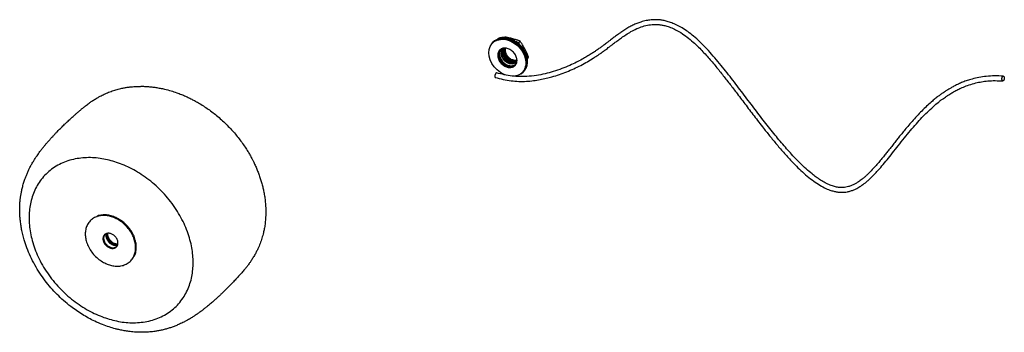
# Paper-space layout '_Trimétrica' of a CAD drawing. Header units: millimetres. Extents: x -440 to 597, y -317 to 13.
import ezdxf

# ---------------------------------------------------------------- set-up
doc = ezdxf.new("R2010")
doc.units = ezdxf.units.MM

psp = doc.layouts.new('_Trimétrica')

# ---------------------------------------------------------------- linework, layer by layer
at = {"color": 7, "linetype": 'Continuous', "lineweight": 25}
for p, q in [((59.2, -10.1), (58.5, -10.8)), ((70.3, -6.2), (70.9, -5.7)), ((84.7, -12.2), (87, -10)), ((58.3, -11), (58, -11.2)), ((83.4, -30.4), (83.3, -31.5)), ((94.5, -28.2), (95.9, -26.9)), ((94.6, -28.7), (95.9, -26.9)), ((89.5, -43.4), (89.7, -43.2)), ((89.9, -43), (90.6, -42.3)), ((-364.9, -198.4), (-365.6, -199)), ((-349.4, -213.1), (-349.5, -214.2)), ((-323.7, -242), (-323, -241.3))]:
    psp.add_line(p, q, dxfattribs=at)
at = {"color": 7, "linetype": 'Continuous', "lineweight": 25, "flags": 128}
for points in [[(71.1, -45.5), (70, -45.1), (66.4, -43.1), (62.9, -40.4), (59.8, -37.2), (57.2, -33.4), (55.4, -29.6), (54.4, -25.8), (54.1, -22.3), (54.4, -18.9), (55.4, -15.7), (57.2, -12.8), (59.8, -10.5), (62.9, -8.9), (66.4, -8.1), (70, -8), (73.5, -8.7), (77.1, -10), (80.7, -12), (84.2, -14.7), (87.3, -18), (89.8, -21.7), (91.6, -25.5), (92.7, -29.3), (93, -32.8), (93, -32.8)], [(70.9, -17.8), (70.3, -20.5), (70.9, -23.6), (71.6, -25.2), (72.7, -26.8), (74, -28.2), (75.5, -29.3), (78.5, -30.7), (81.5, -30.9), (82.9, -30.6)], [(81.2, -32.3), (79.7, -32.7), (76.7, -32.4), (73.7, -31), (72.2, -29.9), (70.9, -28.5), (69.8, -27), (69.1, -25.3), (68.5, -22.3)], [(81.7, -31.8), (80.3, -32.1), (77.3, -31.8), (74.3, -30.5), (72.8, -29.3), (71.5, -27.9), (70.4, -26.4), (69.7, -24.8), (69.1, -21.7)], [(82.3, -31.2), (80.9, -31.5), (77.9, -31.2), (74.9, -29.9), (73.4, -28.7), (72.1, -27.4), (71, -25.8), (70.3, -24.2), (69.7, -21.1)]]:
    psp.add_lwpolyline(points, dxfattribs=at)
at = {"color": 7, "linetype": 'Continuous', "lineweight": 25}
for points, knots in [([(596.1, -47), (593, -46.8), (586.9, -46.4), (578.3, -47), (570.5, -48.1), (563.8, -49.7), (558.1, -51.4), (553.3, -53.2), (548.9, -55.1), (545, -57), (541.6, -58.9), (538.8, -60.5), (536.6, -61.9), (534.9, -63), (533.2, -64.1), (531.1, -65.6), (528.3, -67.6), (524.9, -70.2), (520.9, -73.5), (516.4, -77.5), (511.3, -82.4), (506.2, -87.7), (501.2, -93.1), (496.6, -98.4), (492.6, -103.2), (489.2, -107.4), (486.1, -111.2), (483.1, -115), (480.1, -118.9), (477, -122.7), (474.1, -126.5), (471.2, -130.1), (468.1, -133.9), (464.7, -138), (461, -142.3), (457.1, -146.5), (453.5, -150.1), (450.6, -152.8), (448.3, -154.7), (446.4, -156.3), (444.4, -157.7), (442.1, -159.3), (439.3, -160.9), (436.2, -162.3), (433.1, -163.4), (430.3, -164), (428, -164.3), (426.1, -164.4), (424.3, -164.3), (421.7, -164.1), (418.1, -163.3), (413.5, -161.8), (408.5, -159.5), (403.6, -156.6), (399, -153.4), (393.8, -149.4), (388.3, -144.6), (382.4, -139.1), (377, -133.6), (371.7, -127.8), (364.5, -119.7), (355.4, -108.8), (344.4, -94.9), (333.1, -80.1), (321.5, -64.8), (311.7, -51.9), (303.5, -41.4), (297.1, -33.5), (290.5, -25.7), (283.6, -17.9), (276.7, -10.9), (270, -4.9), (263.9, 0), (257.9, 3.9), (252.2, 7), (246.9, 9.3), (242.1, 10.9), (237.8, 11.9), (233.7, 12.5), (229.4, 12.7), (224.7, 12.5), (219.5, 11.7), (214.6, 10.4), (210, 8.7), (205.8, 6.8), (201.5, 4.6), (197.3, 2), (193.7, -0.4), (190.8, -2.4), (188.6, -4), (186.8, -5.3), (185, -6.7), (182.9, -8.3), (180.5, -10.1), (178.2, -11.9), (176.2, -13.4), (174.6, -14.6), (173.1, -15.7), (171.6, -16.8), (169.9, -18), (167.7, -19.5), (165, -21.4), (161.5, -23.6), (157.2, -26.3), (152.1, -29.2), (146.1, -32.4), (139, -35.7), (130.9, -39.1), (122.2, -42), (113.2, -44.5), (103.9, -46.3), (94.9, -47.3), (86.3, -47.5), (78.3, -46.9), (70.1, -45.5), (64.9, -44.1), (62.2, -43.4)], [0, 0, 0, 0, 0.014188, 0.027628, 0.040313, 0.052239, 0.061233, 0.06974, 0.077759, 0.085289, 0.0919, 0.097576, 0.101931, 0.105, 0.108169, 0.112158, 0.118621, 0.126147, 0.134129, 0.145511, 0.15768, 0.170638, 0.183873, 0.196099, 0.206933, 0.216379, 0.224478, 0.232547, 0.241236, 0.250542, 0.258014, 0.266045, 0.274699, 0.283972, 0.293859, 0.304349, 0.314417, 0.320433, 0.325602, 0.329928, 0.333835, 0.338705, 0.344631, 0.350875, 0.356566, 0.361634, 0.365498, 0.367923, 0.370703, 0.37399, 0.379883, 0.386961, 0.39487, 0.402634, 0.410187, 0.417513, 0.42873, 0.439299, 0.449342, 0.459613, 0.470228, 0.492478, 0.516083, 0.540969, 0.566542, 0.592678, 0.605964, 0.619397, 0.632991, 0.646755, 0.660714, 0.671964, 0.682399, 0.692017, 0.70081, 0.708762, 0.715859, 0.722088, 0.727911, 0.734235, 0.741223, 0.74937, 0.758682, 0.765549, 0.772896, 0.780718, 0.789, 0.796644, 0.801697, 0.805919, 0.809313, 0.812489, 0.816836, 0.821962, 0.826612, 0.830342, 0.833398, 0.836257, 0.838936, 0.841947, 0.845698, 0.850621, 0.856715, 0.863977, 0.872405, 0.881993, 0.892739, 0.904639, 0.917691, 0.929447, 0.941997, 0.955283, 0.965734, 0.976637, 0.988048, 1, 1, 1, 1]), ([(60.9, -48.2), (63.6, -49), (69, -50.3), (77.3, -51.8), (85.5, -52.5), (93.4, -52.4), (100.9, -51.7), (107.9, -50.6), (114.4, -49.2), (121.2, -47.5), (128.5, -45.2), (136.2, -42.4), (143.6, -39.1), (150.9, -35.6), (157.9, -31.7), (163.4, -28.4), (167.6, -25.7), (170.3, -23.8), (172.7, -22.2), (174.6, -20.8), (176.3, -19.6), (178, -18.3), (180.1, -16.7), (182.2, -15.1), (184.4, -13.4), (186.4, -11.9), (188.1, -10.6), (190.6, -8.7), (194, -6.2), (198.6, -3), (203.9, 0.2), (209.8, 3.3), (216.1, 5.7), (221.5, 7), (225.8, 7.5), (228.6, 7.7), (230.8, 7.6), (232.6, 7.5), (234.5, 7.3), (237.1, 6.9), (240.8, 6.1), (245.6, 4.5), (250.9, 2.1), (256.8, -1.3), (262.9, -5.6), (269.2, -10.8), (276.3, -17.5), (284, -25.8), (292.3, -35.5), (300, -45.1), (307.4, -54.5), (315.3, -64.8), (323.9, -76.2), (333.5, -88.9), (342.5, -100.6), (350.8, -111), (358.4, -120.2), (366.5, -129.6), (374.1, -137.8), (381.3, -145), (387.8, -150.9), (394.4, -156.3), (401.1, -160.9), (407.4, -164.5), (412.8, -166.9), (417.3, -168.2), (421, -169), (424.7, -169.4), (428.4, -169.3), (432, -168.8), (435.4, -167.9), (438.7, -166.7), (441.5, -165.4), (443.9, -164), (446, -162.7), (448.3, -161.1), (450.9, -159.1), (453.7, -156.7), (456.7, -153.9), (459.9, -150.8), (463.7, -146.7), (468.4, -141.4), (473.8, -134.9), (479.5, -127.7), (485.5, -120), (491.8, -112.1), (498.1, -104.3), (504.3, -97.2), (510.2, -90.7), (516.1, -84.7), (521.9, -79.2), (526.9, -75), (530.6, -72.1), (533, -70.4), (534.9, -69), (536.2, -68.1), (537.2, -67.4), (538.3, -66.8), (539.8, -65.8), (542.1, -64.3), (545.3, -62.5), (549.3, -60.5), (554.2, -58.2), (560.2, -56), (566.6, -54.1), (573.2, -52.7), (580, -51.8), (587.6, -51.5), (592.9, -51.8), (595.7, -51.9)], [0, 0, 0, 0, 0.012136, 0.023794, 0.034941, 0.045529, 0.055526, 0.064923, 0.073739, 0.082024, 0.092956, 0.103952, 0.115015, 0.126141, 0.13733, 0.148469, 0.154053, 0.158966, 0.163207, 0.166779, 0.169679, 0.17291, 0.176653, 0.181334, 0.185729, 0.18952, 0.192838, 0.1962, 0.20424, 0.213304, 0.223551, 0.234823, 0.245962, 0.256709, 0.261933, 0.266436, 0.26982, 0.272221, 0.27489, 0.278137, 0.284096, 0.291372, 0.299701, 0.308038, 0.319006, 0.329793, 0.340392, 0.357754, 0.374604, 0.39096, 0.406811, 0.422183, 0.442632, 0.46379, 0.485655, 0.501019, 0.516847, 0.533151, 0.549943, 0.561421, 0.573138, 0.584848, 0.595629, 0.605408, 0.614176, 0.620074, 0.625376, 0.630679, 0.636765, 0.642143, 0.647805, 0.653729, 0.659207, 0.663358, 0.667488, 0.672123, 0.67768, 0.684152, 0.691344, 0.698993, 0.707098, 0.720727, 0.735481, 0.751364, 0.768374, 0.786494, 0.804012, 0.820405, 0.835676, 0.849828, 0.864555, 0.877848, 0.883933, 0.889138, 0.89327, 0.89633, 0.897775, 0.899487, 0.902707, 0.907454, 0.913725, 0.921516, 0.930822, 0.941639, 0.953965, 0.964197, 0.975278, 0.98721, 1, 1, 1, 1]), ([(57.1, -12.5), (57.3, -12.2), (58, -11), (60.1, -9.3), (63.2, -7.6), (66.8, -6.8), (70.5, -6.8), (74.2, -7.5), (77.9, -8.8), (81.7, -10.9), (85.2, -13.6), (88.4, -17), (91, -20.8), (92.8, -24.7), (93.9, -28.6), (94.1, -31.1), (94.1, -32.3)], [0, 0, 0, 0, 0.017886, 0.096967, 0.176048, 0.253486, 0.327833, 0.397978, 0.468123, 0.54247, 0.619908, 0.698989, 0.77807, 0.855508, 0.929855, 1, 1, 1, 1]), ([(58.1, -11.3), (58.6, -10.8), (60, -9.5), (62.8, -8.1), (66.3, -7.3), (70.1, -7.3), (73.8, -7.9), (77.5, -9.3), (81.2, -11.3), (84.8, -14.1), (87.9, -17.4), (90.5, -21.2), (92.4, -25.2), (93.5, -29.1), (93.6, -31.5), (93.7, -32.7)], [0, 0, 0, 0, 0.050393, 0.133553, 0.214984, 0.293166, 0.366929, 0.440692, 0.518873, 0.600305, 0.683464, 0.766624, 0.848056, 0.926237, 1, 1, 1, 1]), ([(94.8, -31.6), (94.8, -30.4), (94.6, -27.9), (93.5, -24), (91.7, -20.1), (89.1, -16.3), (85.9, -12.9), (82.4, -10.2), (78.6, -8.1), (74.9, -6.8), (71.2, -6.1), (67.5, -6.2), (64.8, -6.6), (63.6, -7.3), (63.4, -7.4)], [0, 0, 0, 0, 0.083489, 0.1719789, 0.2641477, 0.3582724, 0.4523971, 0.5445659, 0.6330558, 0.7165448, 0.8000337, 0.8885237, 0.9806924, 1, 1, 1, 1]), ([(87, -10), (86.8, -9.9), (86.3, -9.8), (85.7, -9.5), (85.1, -9.3), (84.5, -9.1), (83.8, -8.9), (82.8, -8.5), (81.3, -8.1), (79.3, -7.5), (77.3, -7), (75.4, -6.5), (73.8, -6.2), (72.4, -5.9), (71.4, -5.7), (70.9, -5.7)], [0, 0, 0, 0, 0.04324, 0.085769, 0.127593, 0.168716, 0.209144, 0.248881, 0.375717, 0.500002, 0.624284, 0.751123, 0.831285, 0.914231, 1, 1, 1, 1]), ([(95.9, -26.9), (95.8, -26.6), (95.5, -26.1), (95.2, -25.3), (94.9, -24.5), (94.6, -23.8), (94.3, -23.1), (93.7, -21.9), (92.9, -20.2), (91.8, -18), (90.7, -15.9), (89.6, -14.1), (88.7, -12.6), (87.8, -11.3), (87.3, -10.4), (87, -10)], [0, 0, 0, 0, 0.043716, 0.086602, 0.128663, 0.169904, 0.210331, 0.249951, 0.377099, 0.501268, 0.624739, 0.751175, 0.830875, 0.913802, 1, 1, 1, 1]), ([(83.7, -30.3), (83.7, -30.9), (83.6, -32.1), (83, -33.8), (82.1, -35.3), (80.8, -36.5), (79.1, -37.4), (77.3, -37.8), (75.4, -37.8), (73.5, -37.5), (71.6, -36.8), (69.7, -35.7), (67.9, -34.3), (66.3, -32.6), (65, -30.7), (64, -28.6), (63.5, -26.7), (63.3, -24.8), (63.5, -23), (64, -21.3), (65, -19.8), (66.3, -18.6), (67.9, -17.7), (69.7, -17.3), (71.6, -17.3), (73.5, -17.6), (75.4, -18.3), (77.3, -19.4), (79.1, -20.8), (80.8, -22.5), (82.1, -24.4), (83, -26.5), (83.6, -28.4), (83.7, -29.7), (83.7, -30.3)], [0, 0, 0, 0, 0.029129, 0.060003, 0.09216, 0.125, 0.15784, 0.189997, 0.220871, 0.25, 0.279129, 0.310003, 0.34216, 0.375, 0.40784, 0.439997, 0.470871, 0.5, 0.529129, 0.560003, 0.59216, 0.625, 0.65784, 0.689997, 0.720871, 0.75, 0.779129, 0.810003, 0.84216, 0.875, 0.90784, 0.939997, 0.970871, 1, 1, 1, 1]), ([(83.3, -31.6), (83.2, -32.4), (82.9, -33.1), (82.2, -34.4), (81.7, -35), (80.6, -36), (79.9, -36.4), (78.5, -36.9), (77.7, -37.1), (76.1, -37.2), (75.3, -37.1), (74.3, -36.9), (74.1, -36.9), (73.8, -36.8), (73.6, -36.7), (73, -36.5), (72.6, -36.4), (71.4, -35.9), (70.6, -35.4), (69.1, -34.3), (68.3, -33.7), (66.9, -32.3), (66.3, -31.5), (65.3, -29.8), (64.9, -28.9), (64.3, -27.3), (64.2, -26.4), (64.1, -25.5), (64.1, -25.3), (64, -24.9), (64, -24.7), (64, -24.2), (64.1, -23.8), (64.2, -22.7), (64.4, -22), (65.1, -20.6), (65.5, -20), (66.6, -19), (67.2, -18.5), (68.6, -17.9), (69.4, -17.7), (70.2, -17.6)], [0, 0, 0, 0, 0.0625, 0.0625, 0.125, 0.125, 0.1875, 0.1875, 0.25, 0.25, 0.3125, 0.3125, 0.328125, 0.328125, 0.34375, 0.34375, 0.375, 0.375, 0.4375, 0.4375, 0.5, 0.5, 0.5625, 0.5625, 0.625, 0.625, 0.6875, 0.6875, 0.703125, 0.703125, 0.71875, 0.71875, 0.75, 0.75, 0.8125, 0.8125, 0.875, 0.875, 0.9375, 0.9375, 1, 1, 1, 1]), ([(82.4, -34.2), (82, -34.7), (81.2, -35.5), (79.6, -36.3), (77.9, -36.7), (76, -36.7), (74.2, -36.4), (72.4, -35.7), (70.6, -34.7), (68.9, -33.4), (67.3, -31.7), (66, -29.9), (65.1, -27.9), (64.6, -26), (64.4, -24.2), (64.6, -22.5), (65.1, -20.9), (65.8, -19.7), (66.4, -19.2), (66.6, -19)], [0, 0, 0, 0, 0.064023, 0.128045, 0.190738, 0.250928, 0.307716, 0.364505, 0.424695, 0.487387, 0.55141, 0.615432, 0.678125, 0.738315, 0.795103, 0.851891, 0.912081, 0.974774, 1, 1, 1, 1]), ([(66.7, -19), (66.4, -19.4), (65.8, -20.2), (65.3, -21.8), (65.1, -23.5), (65.3, -25.3), (65.8, -27.2), (66.7, -29.2), (68, -31), (69.6, -32.7), (71.3, -34), (73.1, -35), (74.9, -35.7), (76.7, -36), (78.6, -36), (80.3, -35.6), (81.7, -34.9), (82.3, -34.3), (82.6, -34)], [0, 0, 0, 0, 0.059545, 0.123373, 0.183593, 0.243814, 0.307642, 0.374123, 0.442015, 0.509907, 0.576389, 0.640216, 0.700437, 0.760657, 0.824485, 0.890967, 0.958859, 1, 1, 1, 1]), ([(67.1, -22.9), (67.2, -22.4), (67.2, -21.4), (67.7, -19.9), (68.5, -18.7), (69.3, -18), (69.6, -17.7)], [0, 0, 0, 0, 0.236405, 0.486971, 0.747954, 1, 1, 1, 1]), ([(67.9, -22.8), (68, -21.9), (68.2, -20.4), (69.2, -18.8), (70, -18), (70.7, -17.7), (70.9, -17.6)], [0, 0, 0, 0, 0.427741, 0.658002, 0.893149, 1, 1, 1, 1]), ([(68.5, -22.3), (68.5, -21.8), (68.5, -21.3), (68.7, -20.4), (68.9, -19.9), (69.1, -19.5)], [0, 0, 0, 0, 0.5, 0.5, 1, 1, 1, 1]), ([(69.1, -21.7), (69.1, -21.2), (69.1, -20.7), (69.3, -19.8), (69.5, -19.4), (69.7, -18.9)], [0, 0, 0, 0, 0.5, 0.5, 1, 1, 1, 1]), ([(69.7, -21.1), (69.7, -20.6), (69.7, -20.2), (69.9, -19.2), (70.1, -18.8), (70.3, -18.3)], [0, 0, 0, 0, 0.5, 0.5, 1, 1, 1, 1]), ([(71.4, -17.6), (71.1, -18.3), (70.6, -20), (71.2, -22.6), (72.2, -24.7), (73.2, -26.2), (74.5, -27.6), (76.4, -29.1), (79.1, -30.3), (81.7, -30.5), (83.1, -30.1), (83.5, -30)], [0, 0, 0, 0, 0.12981, 0.282089, 0.364064, 0.447778, 0.531492, 0.613467, 0.765746, 0.918025, 1, 1, 1, 1]), ([(71.5, -17.6), (71.4, -17.7), (71.2, -18.3), (71.2, -18.9), (71.2, -19.4)], [0, 0, 0, 0, 0.219115, 1, 1, 1, 1]), ([(71.2, -19.4), (71.2, -19.5), (71.2, -19.6), (71.2, -19.9), (71.3, -20.1), (71.3, -20.4), (71.3, -20.6), (71.4, -21.1), (71.5, -21.7), (71.8, -22.5), (72.1, -23.4), (72.7, -24.5), (73.6, -25.8), (75, -27.2), (76.5, -28.4), (77.8, -29.1), (78.8, -29.5), (79.6, -29.8), (80.3, -29.9), (81, -30), (81.6, -30.1), (82.1, -30.1), (82.5, -30), (82.7, -30)], [0, 0, 0, 0, 0.015695, 0.03136, 0.047012, 0.062663, 0.078329, 0.094024, 0.143843, 0.193663, 0.245557, 0.297454, 0.403312, 0.50917, 0.612829, 0.712349, 0.759346, 0.806345, 0.853341, 0.90034, 0.933582, 0.966756, 1, 1, 1, 1]), ([(83.3, -31.6), (83.3, -31.7), (82.9, -32.2), (82, -33), (80.7, -33.7), (79.1, -34.1), (77.5, -34.1), (75.8, -33.8), (74.2, -33.2), (72.6, -32.3), (71, -31.1), (69.6, -29.6), (68.5, -28), (67.7, -26.2), (67.2, -24.5), (67.2, -23.5), (67.1, -22.9)], [0, 0, 0, 0, 0.019923, 0.09884, 0.177757, 0.255034, 0.329227, 0.399227, 0.469226, 0.543419, 0.620696, 0.699613, 0.77853, 0.855808, 0.93, 1, 1, 1, 1]), ([(83.4, -30.5), (83.2, -30.8), (82.9, -31.5), (81.9, -32.3), (80.6, -33), (78.7, -33.4), (76.1, -33.2), (73.5, -32), (71.6, -30.5), (70.3, -29.1), (69.2, -27.6), (68.2, -25.5), (68, -23.9), (67.9, -22.8)], [0, 0, 0, 0, 0.046295, 0.123239, 0.200183, 0.275528, 0.415493, 0.555457, 0.630802, 0.707746, 0.78469, 0.860036, 1, 1, 1, 1]), ([(93, -32.8), (92.9, -34), (92.8, -36.3), (91.7, -39.5), (89.9, -42.4), (87.4, -44.7), (84.4, -46.3), (82.1, -46.8), (81, -47)], [0, 0, 0, 0, 0.15591, 0.32116, 0.493279, 0.669052, 0.844824, 1, 1, 1, 1]), ([(94.1, -32.3), (94.1, -33.4), (93.9, -35.8), (92.8, -39.1), (91, -42), (89.2, -43.9), (87.9, -44.6), (87.6, -44.7)], [0, 0, 0, 0, 0.220885, 0.455, 0.698849, 0.947873, 1, 1, 1, 1]), ([(93.7, -32.7), (93.6, -33.9), (93.5, -36.3), (92.3, -39.5), (91, -42), (89.8, -43), (89.4, -43.3)], [0, 0, 0, 0, 0.277156, 0.570913, 0.876883, 1, 1, 1, 1]), ([(93.1, -38.9), (93.2, -38.7), (93.9, -37.6), (94.6, -35.1), (94.8, -32.7), (94.8, -31.6)], [0, 0, 0, 0, 0.095711, 0.561003, 1, 1, 1, 1]), ([(61.5, -43.7), (61.4, -43.9), (61.1, -44.1), (60.9, -44.7), (60.7, -45.1), (60.5, -45.6), (60.4, -46.2), (60.3, -47), (60.4, -47.6), (60.5, -48), (60.7, -48.2), (60.8, -48.2), (60.9, -48.2)], [0, 0, 0, 0, 0.147648, 0.227129, 0.308297, 0.389465, 0.468947, 0.616595, 0.764242, 0.843724, 0.924892, 1, 1, 1, 1]), ([(62.2, -43.4), (62.2, -43.4), (62.1, -43.4), (61.9, -43.4), (61.7, -43.6), (61.5, -43.7)], [0, 0, 0, 0, 0.029074, 0.368839, 1, 1, 1, 1]), ([(595.5, -47.2), (595.5, -47.2), (595.6, -47.1), (595.9, -47), (596.1, -46.9), (596.4, -47), (596.7, -47.2), (596.9, -47.7), (597.1, -48.4), (597.1, -49.1), (597.1, -49.6), (597.1, -50.1), (596.9, -50.7), (596.6, -51.3), (596.2, -51.8), (595.9, -51.9), (595.7, -51.9), (595.4, -51.9), (595.1, -51.6), (594.8, -51.2), (594.7, -50.5), (594.6, -49.8), (594.7, -49.3), (594.7, -48.8), (594.9, -48.2), (595, -47.8), (595.1, -47.5)], [0, 0, 0, 0, 0.019652, 0.053202, 0.087465, 0.121727, 0.155277, 0.217602, 0.279927, 0.313477, 0.347739, 0.382002, 0.415552, 0.477877, 0.540201, 0.573751, 0.608014, 0.642276, 0.675827, 0.738151, 0.800476, 0.834026, 0.868288, 0.902551, 0.936101, 1, 1, 1, 1]), ([(595.5, -47.2), (595.4, -47.2), (595.4, -47.3), (595.3, -47.4), (595.3, -47.5), (595.2, -47.6), (595.2, -47.6)], [0, 0, 0, 0, 0.250526, 0.5, 0.749474, 1, 1, 1, 1]), ([(-181.2, -197.3), (-181.1, -195), (-180.9, -190.6), (-181.1, -184.2), (-181.6, -178.4), (-182.3, -173), (-183.2, -168.1), (-184.2, -163.5), (-185.4, -159.1), (-186.7, -154.7), (-188.3, -150.3), (-189.9, -146), (-191.5, -142.4), (-192.7, -139.7), (-193.6, -137.8), (-194.4, -136.3), (-195.3, -134.6), (-196.5, -132.2), (-198.3, -128.9), (-200.7, -124.9), (-203.7, -120.3), (-207.2, -115.3), (-211, -110.4), (-215.1, -105.6), (-219.4, -100.9), (-224, -96.2), (-228.9, -91.7), (-234, -87.4), (-239, -83.5), (-244.2, -79.9), (-249.2, -76.7), (-253.9, -73.9), (-258, -71.7), (-261.9, -69.7), (-265.8, -67.9), (-270.1, -66.1), (-275.1, -64.2), (-281, -62.3), (-286.9, -60.7), (-292.3, -59.6), (-296.7, -58.8), (-300.8, -58.3), (-304.3, -57.9), (-307.3, -57.7), (-309.8, -57.6), (-311.6, -57.6), (-312.9, -57.6), (-313.9, -57.7), (-315, -57.7), (-316.5, -57.7), (-318.8, -57.8), (-321.7, -58), (-325.1, -58.4), (-328.8, -58.9), (-333, -59.7), (-337.6, -60.9), (-342.7, -62.4), (-347.7, -64.3), (-352.3, -66.4), (-356.6, -68.6), (-360.6, -70.9), (-364, -73.1), (-366.8, -75), (-369, -76.7), (-371, -78.3), (-373.3, -80.1), (-375.8, -82.2), (-378.4, -84.4), (-380.9, -86.6), (-383.1, -88.6), (-384.9, -90.2), (-386.6, -91.7), (-388.4, -93.4), (-390.1, -95), (-391.6, -96.4), (-393.1, -97.8), (-394.8, -99.4), (-396.5, -101.1), (-398.2, -102.8), (-399.8, -104.4), (-401.5, -106.2), (-403.4, -108.2), (-405.3, -110.2), (-406.9, -111.8), (-408.1, -113.3), (-409.4, -114.7), (-410.9, -116.4), (-412.8, -118.6), (-414.8, -121.1), (-416.9, -123.7), (-418.9, -126.3), (-420.5, -128.6), (-421.9, -130.6), (-423.3, -132.6), (-424.7, -134.8), (-426.2, -137.3), (-427.5, -139.5), (-428.6, -141.4), (-429.7, -143.5), (-431.1, -146.4), (-432.5, -149.7), (-434.1, -153.5), (-435.5, -157.6), (-436.9, -162), (-437.9, -166.2), (-438.7, -170.2), (-439.3, -173.7), (-439.7, -177.1), (-440.1, -181), (-440.3, -185.3), (-440.3, -189.8), (-440.1, -194.1), (-439.7, -198.7), (-439.1, -203.4), (-438.2, -208.6), (-437.1, -213.9), (-435.3, -220.4), (-432.7, -228.2), (-429, -237), (-424.4, -245.9), (-419.2, -254.5), (-413.6, -262.5), (-407.5, -270), (-400.9, -277), (-394, -283.6), (-387.1, -289.3), (-380.5, -294.1), (-374.2, -298.2), (-367.8, -302), (-360.8, -305.5), (-353.5, -308.7), (-346.2, -311.3), (-340.4, -313), (-335.6, -314.2), (-331.2, -315.1), (-326.3, -315.9), (-320.8, -316.6), (-315.5, -316.9), (-310.9, -316.9), (-307.5, -316.9), (-304.6, -316.7), (-301.8, -316.4), (-298.6, -316.1), (-295, -315.5), (-291.1, -314.8), (-287.2, -313.8), (-283.3, -312.7), (-279.5, -311.4), (-275.8, -310), (-272.4, -308.6), (-269.7, -307.3), (-267.2, -306.1), (-264.9, -304.9), (-262.5, -303.6), (-260.5, -302.4), (-258.3, -301), (-255.6, -299.3), (-252.6, -297.2), (-249.7, -295.2), (-247, -293.1), (-244.3, -291), (-241.3, -288.6), (-238.1, -285.9), (-235, -283.2), (-232.2, -280.5), (-229.5, -278.1), (-227, -275.7), (-224.5, -273.2), (-222, -270.8), (-219.7, -268.4), (-217.4, -266.1), (-215.3, -263.9), (-213.4, -261.9), (-211.9, -260.3), (-210.4, -258.6), (-208.8, -256.9), (-207.1, -255), (-205.6, -253.3), (-204.3, -251.8), (-203.3, -250.6), (-202.3, -249.4), (-201.3, -248.2), (-199.8, -246.3), (-198.1, -244), (-196.5, -241.6), (-195.2, -239.6), (-194.1, -237.8), (-192.6, -235.4), (-191.1, -232.5), (-189.4, -229.1), (-188.1, -226.1), (-186.9, -223.3), (-186, -220.6), (-185.1, -217.8), (-184.2, -214.9), (-183.4, -211.6), (-182.5, -207.6), (-181.7, -202.8), (-181.4, -199.2), (-181.2, -197.3)], [0, 0, 0, 0, 0.0090036, 0.0171216, 0.0245676, 0.0313231, 0.0379296, 0.0435065, 0.049144, 0.0548378, 0.0605833, 0.0663638, 0.0714842, 0.0746168, 0.0771352, 0.0790344, 0.0806878, 0.0840508, 0.0885109, 0.0940767, 0.1007542, 0.1080108, 0.1152911, 0.1225851, 0.1298827, 0.1376592, 0.1454161, 0.1531413, 0.1607722, 0.1677589, 0.1753949, 0.1818389, 0.1871361, 0.1924476, 0.1972124, 0.2026802, 0.2092534, 0.21688, 0.2255496, 0.2316345, 0.2374746, 0.242672, 0.2471939, 0.2510135, 0.25411, 0.2564679, 0.2580797, 0.2589552, 0.259961, 0.2619353, 0.2649112, 0.2689098, 0.2739517, 0.2794918, 0.2845405, 0.2916345, 0.2986043, 0.3056379, 0.3120495, 0.3182125, 0.3238414, 0.3288738, 0.3330751, 0.3357913, 0.3386302, 0.3420503, 0.3461776, 0.3512528, 0.3564456, 0.360704, 0.3639567, 0.3672478, 0.3710242, 0.3748073, 0.3776843, 0.3803141, 0.3838695, 0.3877082, 0.3909806, 0.3938929, 0.3973177, 0.4013976, 0.4054792, 0.4086152, 0.4107671, 0.4132042, 0.4161516, 0.4197743, 0.4238852, 0.4283564, 0.4321338, 0.4354012, 0.4384376, 0.4408238, 0.4438474, 0.4476447, 0.4507733, 0.4527499, 0.4554293, 0.4593642, 0.4641257, 0.4684217, 0.4742422, 0.4800153, 0.4857869, 0.4908062, 0.4950903, 0.4991867, 0.5041852, 0.5100367, 0.5159181, 0.5213835, 0.5264382, 0.5332098, 0.5393995, 0.5461308, 0.5534767, 0.5642463, 0.576078, 0.5880466, 0.5998168, 0.6113422, 0.6225817, 0.6335393, 0.6446567, 0.656033, 0.664708, 0.6734804, 0.6823273, 0.6910819, 0.7017127, 0.71111, 0.7193326, 0.7241093, 0.729598, 0.7358572, 0.7429217, 0.7505705, 0.756095, 0.76056, 0.7639353, 0.7672148, 0.7712002, 0.7759845, 0.7808591, 0.7862544, 0.7912034, 0.7959573, 0.8010417, 0.8058233, 0.8091918, 0.8117898, 0.8153269, 0.818657, 0.8211956, 0.8236186, 0.8276524, 0.8322573, 0.8366166, 0.8403221, 0.8445291, 0.8494608, 0.8553934, 0.861097, 0.8659889, 0.8714191, 0.876375, 0.8809921, 0.8865447, 0.8914088, 0.895794, 0.9011576, 0.9050676, 0.9083046, 0.911177, 0.9150899, 0.918324, 0.9215115, 0.924085, 0.9256769, 0.9271979, 0.9291042, 0.9314216, 0.9356463, 0.9391218, 0.9417186, 0.9441786, 0.9469643, 0.9521131, 0.9568047, 0.9611513, 0.9648527, 0.968608, 0.9724184, 0.976442, 0.9806846, 0.986062, 0.9925226, 1, 1, 1, 1]), ([(-430.4, -196.3), (-430.4, -193.9), (-430.3, -191.4), (-429.8, -186.4), (-429.5, -183.9), (-428.5, -179), (-427.8, -176.6), (-426.3, -171.8), (-425.4, -169.4), (-423.3, -164.8), (-422.1, -162.6), (-419.4, -158.3), (-417.9, -156.3), (-414.7, -152.3), (-412.9, -150.5), (-409.2, -147), (-407.2, -145.4), (-403, -142.5), (-400.8, -141.1), (-396.1, -138.8), (-393.7, -137.7), (-388.8, -135.9), (-386.2, -135.2), (-381.1, -134), (-378.4, -133.6), (-373.1, -133), (-370.4, -132.8), (-365, -132.8), (-362.4, -132.9), (-357, -133.4), (-354.3, -133.8), (-349.1, -134.7), (-346.5, -135.3), (-341.4, -136.7), (-338.8, -137.5), (-333.5, -139.4), (-330.9, -140.5), (-325.5, -142.9), (-322.8, -144.3), (-317.5, -147.2), (-314.8, -148.8), (-309.5, -152.3), (-306.8, -154.2), (-301.6, -158.2), (-299.1, -160.3), (-294.2, -164.8), (-291.8, -167.1), (-287.1, -172), (-284.9, -174.6), (-280.7, -179.8), (-278.7, -182.5), (-274.9, -188), (-273.2, -190.8), (-270, -196.5), (-268.5, -199.3), (-265.8, -205.1), (-264.6, -208), (-262.5, -213.7), (-261.6, -216.5), (-260.1, -222.2), (-259.4, -225), (-258.4, -230.4), (-258.1, -233.1), (-257.6, -238.3), (-257.5, -240.9), (-257.5, -245.8), (-257.6, -248.3), (-258.1, -253.2), (-258.4, -255.7), (-259.4, -260.6), (-260.1, -263.1), (-261.6, -267.9), (-262.5, -270.2), (-264.6, -274.8), (-265.8, -277), (-268.5, -281.3), (-270, -283.4), (-273.2, -287.3), (-274.9, -289.2), (-278.7, -292.6), (-280.7, -294.2), (-284.9, -297.2), (-287.1, -298.5), (-291.8, -300.9), (-294.2, -301.9), (-299.1, -303.7), (-301.6, -304.5), (-306.8, -305.6), (-309.5, -306.1), (-314.8, -306.7), (-317.5, -306.8), (-322.8, -306.9), (-325.5, -306.7), (-330.9, -306.3), (-333.5, -305.9), (-338.8, -304.9), (-341.4, -304.3), (-346.5, -302.9), (-349.1, -302.1), (-354.3, -300.2), (-357, -299.2), (-362.4, -296.7), (-365, -295.4), (-370.4, -292.4), (-373.1, -290.8), (-378.4, -287.3), (-381.1, -285.5), (-386.2, -281.5), (-388.8, -279.3), (-393.7, -274.9), (-396.1, -272.5), (-400.8, -267.6), (-403, -265.1), (-407.2, -259.8), (-409.2, -257.1), (-412.9, -251.7), (-414.7, -248.8), (-417.9, -243.2), (-419.4, -240.3), (-422.1, -234.6), (-423.3, -231.7), (-425.4, -226), (-426.3, -223.1), (-427.8, -217.5), (-428.5, -214.7), (-429.5, -209.2), (-429.8, -206.6), (-430.3, -201.3), (-430.4, -198.8), (-430.4, -196.3)], [0, 0, 0, 0, 0.015625, 0.015625, 0.03125, 0.03125, 0.046875, 0.046875, 0.0625, 0.0625, 0.078125, 0.078125, 0.09375, 0.09375, 0.109375, 0.109375, 0.125, 0.125, 0.140625, 0.140625, 0.15625, 0.15625, 0.171875, 0.171875, 0.1875, 0.1875, 0.203125, 0.203125, 0.21875, 0.21875, 0.234375, 0.234375, 0.25, 0.25, 0.265625, 0.265625, 0.28125, 0.28125, 0.296875, 0.296875, 0.3125, 0.3125, 0.328125, 0.328125, 0.34375, 0.34375, 0.359375, 0.359375, 0.375, 0.375, 0.390625, 0.390625, 0.40625, 0.40625, 0.421875, 0.421875, 0.4375, 0.4375, 0.453125, 0.453125, 0.46875, 0.46875, 0.484375, 0.484375, 0.5, 0.5, 0.515625, 0.515625, 0.53125, 0.53125, 0.546875, 0.546875, 0.5625, 0.5625, 0.578125, 0.578125, 0.59375, 0.59375, 0.609375, 0.609375, 0.625, 0.625, 0.640625, 0.640625, 0.65625, 0.65625, 0.671875, 0.671875, 0.6875, 0.6875, 0.703125, 0.703125, 0.71875, 0.71875, 0.734375, 0.734375, 0.75, 0.75, 0.765625, 0.765625, 0.78125, 0.78125, 0.796875, 0.796875, 0.8125, 0.8125, 0.828125, 0.828125, 0.84375, 0.84375, 0.859375, 0.859375, 0.875, 0.875, 0.890625, 0.890625, 0.90625, 0.90625, 0.921875, 0.921875, 0.9375, 0.9375, 0.953125, 0.953125, 0.96875, 0.96875, 0.984375, 0.984375, 1, 1, 1, 1]), ([(-318.1, -227.7), (-318.1, -229.2), (-318.3, -230.8), (-318.9, -233.8), (-319.3, -235.3), (-320.6, -238.1), (-321.4, -239.4), (-323.4, -241.8), (-324.6, -242.9), (-327.2, -244.7), (-328.6, -245.4), (-331.6, -246.5), (-333.2, -246.9), (-336.5, -247.3), (-338.2, -247.3), (-341.5, -247), (-343.1, -246.6), (-346.2, -245.8), (-347.8, -245.2), (-351.1, -243.7), (-352.8, -242.8), (-356, -240.7), (-357.6, -239.5), (-360.7, -236.7), (-362.1, -235.2), (-364.7, -232), (-365.9, -230.3), (-367.8, -226.8), (-368.7, -225), (-370, -221.5), (-370.4, -219.8), (-371, -216.4), (-371.2, -214.8), (-371.2, -211.8), (-371, -210.2), (-370.4, -207.2), (-370, -205.7), (-368.7, -202.9), (-367.8, -201.6), (-365.9, -199.2), (-364.7, -198.1), (-362.1, -196.3), (-360.7, -195.6), (-357.6, -194.5), (-356, -194.1), (-352.8, -193.8), (-351.1, -193.8), (-347.8, -194.1), (-346.2, -194.4), (-343.1, -195.2), (-341.5, -195.8), (-338.2, -197.3), (-336.5, -198.2), (-333.2, -200.3), (-331.6, -201.6), (-328.6, -204.3), (-327.2, -205.8), (-324.6, -209), (-323.4, -210.7), (-321.4, -214.2), (-320.6, -216), (-319.3, -219.5), (-318.9, -221.2), (-318.3, -224.6), (-318.1, -226.2), (-318.1, -227.7)], [0, 0, 0, 0, 0.03125, 0.03125, 0.0625, 0.0625, 0.09375, 0.09375, 0.125, 0.125, 0.15625, 0.15625, 0.1875, 0.1875, 0.21875, 0.21875, 0.25, 0.25, 0.28125, 0.28125, 0.3125, 0.3125, 0.34375, 0.34375, 0.375, 0.375, 0.40625, 0.40625, 0.4375, 0.4375, 0.46875, 0.46875, 0.5, 0.5, 0.53125, 0.53125, 0.5625, 0.5625, 0.59375, 0.59375, 0.625, 0.625, 0.65625, 0.65625, 0.6875, 0.6875, 0.71875, 0.71875, 0.75, 0.75, 0.78125, 0.78125, 0.8125, 0.8125, 0.84375, 0.84375, 0.875, 0.875, 0.90625, 0.90625, 0.9375, 0.9375, 0.96875, 0.96875, 1, 1, 1, 1]), ([(-317.4, -227), (-317.5, -225.4), (-317.7, -222.2), (-319.2, -217), (-321.6, -211.7), (-325.1, -206.6), (-329.3, -202.2), (-334, -198.5), (-339, -195.8), (-343.9, -194), (-348.9, -193), (-353.8, -193.2), (-357.3, -193.7), (-358.9, -194.6), (-359.1, -194.7)], [0, 0, 0, 0, 0.083894, 0.172813, 0.265429, 0.36001, 0.454591, 0.547207, 0.636126, 0.72002, 0.803914, 0.892833, 0.985449, 1, 1, 1, 1]), ([(-336.7, -222.7), (-336.7, -223.1), (-336.8, -224.1), (-337.2, -225.4), (-337.9, -226.6), (-339, -227.5), (-340.3, -228.2), (-341.7, -228.5), (-343.2, -228.5), (-344.6, -228.3), (-346.1, -227.7), (-347.6, -226.9), (-349, -225.8), (-350.3, -224.5), (-351.3, -222.9), (-352.1, -221.4), (-352.5, -219.8), (-352.7, -218.3), (-352.5, -216.9), (-352.1, -215.6), (-351.3, -214.4), (-350.3, -213.5), (-349, -212.8), (-347.6, -212.5), (-346.1, -212.5), (-344.6, -212.8), (-343.2, -213.3), (-341.7, -214.1), (-340.3, -215.2), (-339, -216.6), (-337.9, -218.1), (-337.2, -219.7), (-336.8, -221.2), (-336.7, -222.2), (-336.7, -222.7)], [0, 0, 0, 0, 0.029129, 0.0600028, 0.0921602, 0.125, 0.1578398, 0.1899972, 0.220871, 0.25, 0.279129, 0.3100028, 0.3421602, 0.375, 0.4078398, 0.4399972, 0.470871, 0.5, 0.529129, 0.5600028, 0.5921602, 0.625, 0.6578398, 0.6899972, 0.720871, 0.75, 0.779129, 0.8100028, 0.8421602, 0.875, 0.9078398, 0.9399972, 0.970871, 1, 1, 1, 1]), ([(-350.7, -213.9), (-350.9, -214.2), (-351.6, -215.3), (-352.1, -217.6), (-351.6, -220.2), (-350.6, -222.3), (-349.6, -223.8), (-348.3, -225.1), (-346.5, -226.6), (-343.9, -227.7), (-341.4, -227.9), (-339.6, -227.5), (-338.4, -227), (-337.9, -226.4), (-337.7, -226.2)], [0, 0, 0, 0, 0.061416, 0.184958, 0.308499, 0.375004, 0.44292, 0.510836, 0.577341, 0.700882, 0.824424, 0.890928, 0.958844, 1, 1, 1, 1]), ([(-349.5, -214.2), (-349.5, -214.8), (-349.4, -215.9), (-348.9, -217.6), (-348.1, -219.3), (-347, -221), (-345.6, -222.5), (-344, -223.8), (-342.3, -224.7), (-340.7, -225.3), (-339, -225.5), (-337.9, -225.6), (-337.3, -225.5), (-337.3, -225.5)], [0, 0, 0, 0, 0.093278, 0.192143, 0.295118, 0.400279, 0.505439, 0.608415, 0.70728, 0.800557, 0.893835, 0.9927, 1, 1, 1, 1]), ([(-337.2, -225.3), (-337.8, -225.3), (-338.8, -225.3), (-340.4, -225), (-342.1, -224.4), (-343.7, -223.5), (-345.3, -222.3), (-346.7, -220.8), (-347.9, -219.1), (-348.7, -217.4), (-349.2, -215.6), (-349.3, -214.2), (-349.2, -213.3), (-349.2, -213)], [0, 0, 0, 0, 0.091767, 0.180223, 0.268679, 0.362433, 0.460085, 0.55981, 0.659534, 0.757187, 0.850941, 0.939397, 1, 1, 1, 1]), ([(-337.1, -224.5), (-337.6, -224.5), (-338.5, -224.5), (-340.1, -224.2), (-341.6, -223.7), (-343.2, -222.8), (-344.7, -221.6), (-346.1, -220.2), (-347.2, -218.6), (-347.9, -217), (-348.4, -215.3), (-348.5, -213.9), (-348.4, -213.1), (-348.4, -212.7)], [0, 0, 0, 0, 0.089222, 0.177615, 0.266009, 0.359698, 0.457281, 0.556936, 0.65659, 0.754174, 0.847862, 0.936256, 1, 1, 1, 1]), ([(-347.7, -212.6), (-347.7, -212.7), (-347.8, -213.4), (-347.7, -214.6), (-347.2, -216.3), (-346.5, -217.9), (-345.4, -219.5), (-344, -221), (-342.5, -222.1), (-340.9, -223), (-339.4, -223.5), (-338, -223.8), (-337.2, -223.8), (-336.9, -223.8)], [0, 0, 0, 0, 0.033248, 0.127906, 0.228233, 0.332731, 0.439447, 0.546163, 0.650661, 0.750988, 0.845646, 0.940303, 1, 1, 1, 1]), ([(-319.6, -236.6), (-319.5, -236.4), (-318.6, -234.9), (-317.7, -231.7), (-317.5, -228.6), (-317.4, -227)], [0, 0, 0, 0, 0.073543, 0.550241, 1, 1, 1, 1])]:
    psp.add_open_spline(points, degree=3, knots=knots, dxfattribs=at)

doc.saveas('drawing.dxf')
